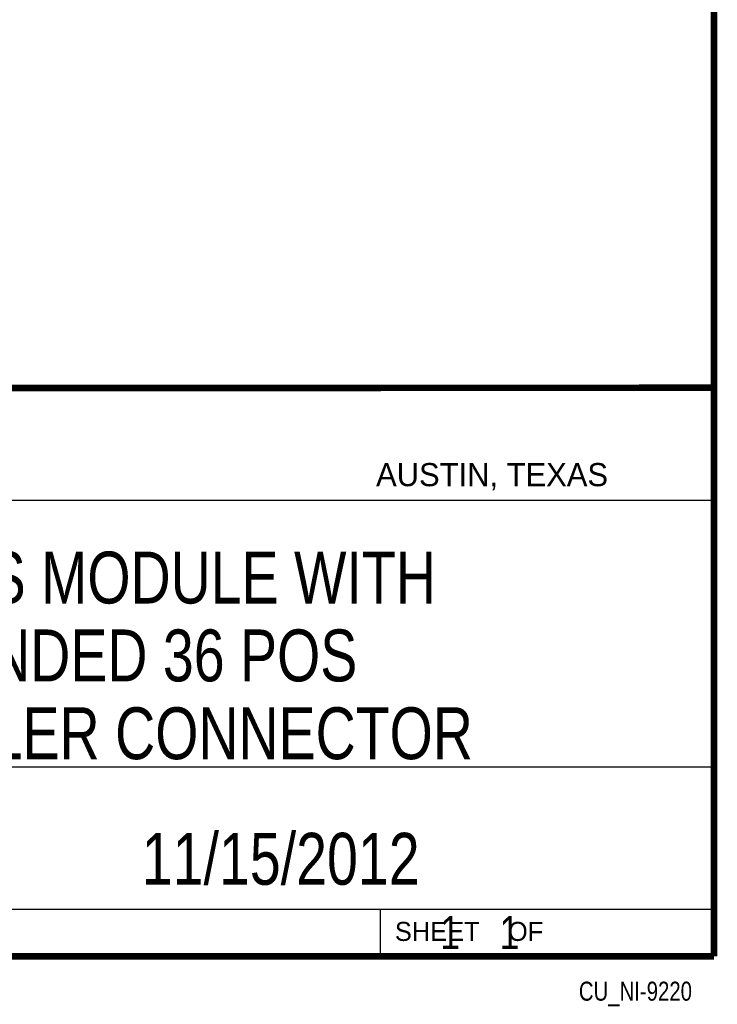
# Model space of a CAD drawing. Header units: inches. Extents: x 0.2 to 16.8, y 0.1 to 10.8.
# Tile 13 of 16: x 14.7 to 16.8, y 0.1 to 3.1. Entities that reach past the tile are written whole.
import ezdxf

# ---------------------------------------------------------------- set-up
doc = ezdxf.new("R2010")
doc.units = ezdxf.units.IN
doc.header["$LTSCALE"] = 0.935
doc.header["$MEASUREMENT"] = 0
doc.layers.get('0').update_dxf_attribs({"linetype": 'CONTINUOUS'})
doc.layers.add('DETAIL', color=7, linetype='CONTINUOUS')
doc.layers.add('NOTE', color=7, linetype='CONTINUOUS')
doc.styles.get("Standard").update_dxf_attribs({"font": 'txt', "width": 0.8})
doc.styles.add('TEXTSTYLE_2', font='txt')

msp = doc.modelspace()

# ---------------------------------------------------------------- linework, layer by layer
at = {"color": 2, "linetype": 'Continuous'}
for p, q in [((13.0652, 1.9695), (16.745, 1.9695)), ((16.745, 1.9695), (16.745, 0.2605)), ((13.0653, 1.6329), (16.75, 1.6329)), ((13.0652, 0.8295), (16.745, 0.8295)), ((13.0652, 0.4005), (16.745, 0.4005)), ((15.745, 0.4005), (15.745, 0.2605)), ((13.0652, 0.2605), (16.745, 0.2605)), ((15.7462, 0.2607), (16.7462, 0.2607)), ((15.7462, 0.2607), (15.7462, 0.2602)), ((15.7462, 0.2602), (16.7462, 0.2602)), ((16.7462, 0.2607), (16.7462, 0.2602))]:
    msp.add_line(p, q, dxfattribs=at)
at = {"color": 7, "linetype": 'Continuous', "const_width": 0.02}
for points in [[(16.75, 0.2586), (16.75, 10.7586)], [(11.4718, 1.9702), (16.75, 1.9707)], [(0.25, 0.2586), (16.75, 0.2586)]]:
    msp.add_lwpolyline(points, dxfattribs=at)

# ---------------------------------------------------------------- texts
at = {"color": 2, "linetype": 'Continuous', "attachment_point": 1, "line_spacing_factor": 0.9, "style": 'TEXTSTYLE_2'}
for s, insert, char_height, width in [('AUSTIN, TEXAS', (15.7327, 1.7441), 0.069617, 0.905021), ('SHEET    OF', (15.7892, 0.3625), 0.057262, 0.629882)]:
    msp.add_mtext(s, dxfattribs=dict(at, insert=insert, char_height=char_height, width=width))
at = {"layer": 'DETAIL', "color": 7, "linetype": 'Continuous', "insert": (15.8075, 0.3805), "char_height": 0.1, "width": 0.8, "attachment_point": 1, "line_spacing_factor": 0.9}
msp.add_mtext('    1    1', dxfattribs=at)
at = {"layer": 'DETAIL', "color": 2, "linetype": 'Continuous', "insert": (16.6837, 0.1826), "char_height": 0.05726, "width": 0.458096, "attachment_point": 3, "line_spacing_factor": 0.9}
msp.add_mtext('CU_NI-9220', dxfattribs=at)
at = {"layer": 'NOTE', "color": 7, "linetype": 'Continuous', "char_height": 0.15625, "attachment_point": 2, "line_spacing_factor": 0.9}
for s, insert, width in [('C SERIES MODULE WITH\\PEXTENDED 36 POS\\PWEIDMULLER CONNECTOR', (14.9051, 1.4775), 2.5), ('11/15/2012 ', (15.4455, 0.6307), 1.375)]:
    msp.add_mtext(s, dxfattribs=dict(at, insert=insert, width=width))

doc.saveas('drawing.dxf')
